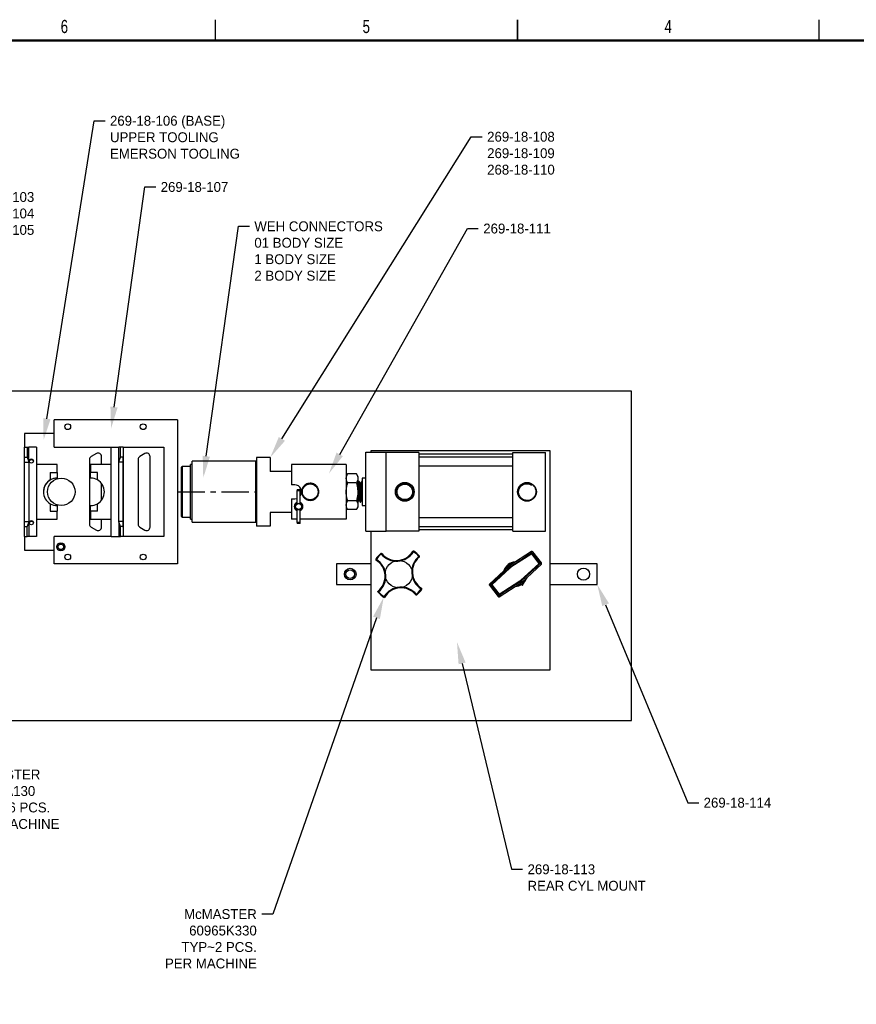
# Model space of a CAD drawing. Header units: inches. Extents: x 0.1 to 43.9, y 0.1 to 33.9.
# Tile 13 of 22: x 12.9 to 28.2, y 15.9 to 33.9. Entities that reach past the tile are written whole.
import ezdxf
from ezdxf import colors
from ezdxf.entities.mleader import LeaderData, LeaderLine
from ezdxf.math import Vec2, Vec3

# ---------------------------------------------------------------- set-up
doc = ezdxf.new("R2010")
doc.units = ezdxf.units.IN
doc.header["$MEASUREMENT"] = 0
doc.linetypes.add('CENTERX2', pattern=[0.8, 0.5, -0.1, 0.1, -0.1])
doc.styles.add('SLDTEXTSTYLE0', font='TXT', dxfattribs={"width": 0.75})

msp = doc.modelspace()

# ---------------------------------------------------------------- linework, layer by layer
at = {"color": 7, "linetype": 'Continuous', "lineweight": 25}
for p, q in [((16.5, 33.5), (16.5, 33.875)), ((22, 33.875), (22, 33.5)), ((22, 33.5), (22, 33.875)), ((27.5, 33.5), (27.5, 33.875)), ((24.077, 27.107), (4.077, 27.107)), ((24.077, 21.107), (24.077, 27.107)), ((13.559, 26.085), (13.559, 26.585)), ((15.809, 26.585), (13.559, 26.585)), ((15.809, 26.585), (15.809, 23.96)), ((13.022, 26.335), (13.022, 26.085)), ((13.559, 26.335), (13.022, 26.335)), ((13.022, 25.905), (13.022, 26.085)), ((13.022, 26.085), (13.072, 26.085)), ((13.072, 26.085), (13.072, 25.905)), ((13.072, 26.085), (13.099, 26.085)), ((13.099, 25.821), (13.099, 26.085)), ((13.241, 26.085), (13.099, 26.085)), ((13.241, 26.085), (13.241, 24.46)), ((13.559, 26.085), (14.601, 26.085)), ((14.601, 24.46), (14.601, 26.085)), ((14.601, 26.085), (14.742, 26.085)), ((14.742, 25.82), (14.742, 26.085)), ((14.769, 26.085), (14.742, 26.085)), ((14.769, 25.905), (14.769, 26.085)), ((14.819, 26.085), (14.769, 26.085)), ((14.819, 26.085), (15.559, 26.085)), ((14.819, 26.085), (14.819, 25.905)), ((15.559, 26.085), (15.559, 24.46)), ((19.34, 25.993), (19.34, 26.023)), ((19.34, 26.023), (22.59, 26.023)), ((22.59, 26.023), (22.59, 22.023)), ((13.022, 25.905), (13.072, 25.905)), ((13.022, 25.812), (13.022, 25.905)), ((13.072, 25.905), (13.099, 25.821)), ((14.206, 25.862), (14.206, 24.684)), ((14.331, 25.969), (14.237, 25.916)), ((14.425, 25.773), (14.425, 25.915)), ((14.742, 25.82), (14.769, 25.905)), ((14.819, 25.905), (14.769, 25.905)), ((14.819, 25.921), (14.82, 25.915)), ((14.819, 25.905), (14.819, 25.815)), ((14.82, 24.63), (14.82, 25.915)), ((15.091, 25.862), (15.091, 24.684)), ((15.216, 25.969), (15.122, 25.916)), ((15.31, 24.63), (15.31, 25.915)), ((17.248, 25.898), (17.248, 25.665)), ((17.498, 25.898), (17.248, 25.898)), ((17.498, 25.898), (17.498, 25.645)), ((19.238, 24.553), (19.238, 25.993)), ((19.238, 25.993), (19.613, 25.993)), ((19.613, 24.553), (19.613, 25.993)), ((20.207, 25.992), (19.613, 25.992)), ((20.207, 25.992), (20.207, 24.554)), ((21.918, 25.96), (20.207, 25.96)), ((21.918, 25.903), (20.207, 25.903)), ((21.918, 25.992), (22.512, 25.992)), ((21.918, 24.554), (21.918, 25.992)), ((22.512, 24.554), (22.512, 25.992)), ((13.022, 25.812), (13.099, 25.812)), ((13.022, 24.733), (13.022, 25.812)), ((13.099, 25.821), (13.099, 25.812)), ((13.099, 25.812), (13.099, 24.733)), ((13.616, 25.773), (13.241, 25.773)), ((13.616, 25.628), (13.616, 25.773)), ((14.601, 25.773), (14.226, 25.773)), ((14.226, 25.773), (14.226, 25.627)), ((14.742, 25.815), (14.742, 25.82)), ((14.819, 25.815), (14.742, 25.815)), ((14.742, 24.73), (14.742, 25.815)), ((14.819, 25.815), (14.819, 24.73)), ((15.879, 25.291), (15.879, 25.72)), ((16.046, 25.735), (15.894, 25.735)), ((16.076, 25.773), (16.046, 25.773)), ((16.046, 25.293), (16.046, 25.773)), ((17.233, 25.829), (16.076, 25.829)), ((16.076, 25.296), (16.076, 25.829)), ((17.248, 25.665), (17.248, 25.295)), ((18.883, 25.773), (17.883, 25.773)), ((17.883, 25.773), (17.883, 25.398)), ((18.883, 25.773), (18.883, 24.773)), ((20.207, 25.746), (21.918, 25.746)), ((13.491, 25.628), (13.616, 25.628)), ((13.491, 25.628), (13.491, 25.49)), ((13.491, 25.49), (13.491, 25.49)), ((13.616, 25.628), (13.616, 25.524)), ((13.616, 25.522), (13.616, 25.524)), ((14.351, 25.627), (14.226, 25.627)), ((14.226, 25.523), (14.226, 25.627)), ((14.351, 25.489), (14.351, 25.627)), ((17.883, 25.645), (17.498, 25.645)), ((18.908, 25.598), (18.883, 25.554)), ((19.069, 25.598), (18.908, 25.598)), ((19.094, 25.554), (19.069, 25.598)), ((19.094, 25.554), (19.094, 25.516)), ((19.094, 25.516), (19.094, 25.273)), ((19.238, 25.523), (19.176, 25.523)), ((19.176, 25.523), (19.176, 25.022)), ((14.425, 25.121), (14.425, 25.424)), ((17.945, 25.398), (17.883, 25.398)), ((17.988, 25.318), (17.983, 25.289)), ((18.046, 25.289), (18.041, 25.318)), ((19.069, 25.435), (18.908, 25.435)), ((19.095, 25.428), (19.088, 25.428)), ((19.12, 25.46), (19.113, 25.46)), ((19.145, 25.428), (19.138, 25.428)), ((19.17, 25.46), (19.163, 25.46)), ((19.176, 25.436), (19.173, 25.44)), ((20.015, 25.398), (20.007, 25.401)), ((22.244, 25.403), (22.255, 25.395)), ((15.879, 24.825), (15.879, 25.291)), ((16.046, 24.773), (16.046, 25.293)), ((16.076, 24.717), (16.076, 25.296)), ((17.248, 25.295), (17.248, 24.88)), ((17.883, 25.148), (17.883, 24.773)), ((17.883, 25.148), (17.945, 25.148)), ((17.983, 25.289), (17.983, 25.059)), ((18.046, 25.059), (18.046, 25.289)), ((19.094, 25.273), (19.094, 25.029)), ((19.881, 25.143), (19.87, 25.151)), ((13.491, 25.057), (13.491, 24.92)), ((13.616, 25.024), (13.616, 24.92)), ((14.226, 24.918), (14.226, 25.023)), ((14.351, 24.918), (14.351, 25.056)), ((17.983, 24.951), (17.984, 24.721)), ((18.046, 24.721), (18.046, 24.951)), ((18.883, 25.094), (18.888, 25.086)), ((18.883, 24.992), (18.908, 24.948)), ((19.069, 25.11), (18.908, 25.11)), ((19.069, 24.948), (18.908, 24.948)), ((19.069, 24.948), (19.094, 24.992)), ((19.094, 25.085), (19.095, 25.085)), ((19.094, 25.029), (19.094, 24.992)), ((19.113, 25.118), (19.119, 25.118)), ((19.138, 25.085), (19.145, 25.085)), ((19.163, 25.118), (19.169, 25.118)), ((19.169, 25.118), (19.176, 25.106)), ((19.176, 25.022), (19.238, 25.022)), ((13.241, 24.773), (13.616, 24.773)), ((13.241, 24.772), (13.616, 24.772)), ((13.491, 24.92), (13.616, 24.92)), ((13.491, 24.92), (13.491, 24.919)), ((13.491, 24.919), (13.616, 24.919)), ((13.616, 24.92), (13.616, 24.919)), ((13.616, 24.773), (13.616, 24.919)), ((13.616, 24.772), (13.616, 24.773)), ((14.351, 24.918), (14.226, 24.918)), ((14.226, 24.918), (14.226, 24.773)), ((14.226, 24.773), (14.601, 24.773)), ((14.425, 24.63), (14.425, 24.773)), ((15.894, 24.81), (16.046, 24.81)), ((16.046, 24.773), (16.076, 24.773)), ((17.248, 24.88), (17.248, 24.648)), ((17.883, 24.898), (17.498, 24.898)), ((17.498, 24.898), (17.498, 24.648)), ((17.984, 24.773), (17.883, 24.773)), ((18.883, 24.773), (18.046, 24.773)), ((21.918, 24.8), (20.207, 24.8)), ((13.022, 24.64), (13.022, 24.733)), ((13.022, 24.733), (13.099, 24.733)), ((13.022, 24.64), (13.072, 24.64)), ((13.022, 24.46), (13.022, 24.64)), ((13.099, 24.725), (13.072, 24.64)), ((13.072, 24.46), (13.072, 24.64)), ((13.099, 24.733), (13.099, 24.725)), ((13.099, 24.725), (13.099, 24.46)), ((14.237, 24.63), (14.331, 24.576)), ((14.742, 24.726), (14.742, 24.73)), ((14.819, 24.73), (14.742, 24.73)), ((14.769, 24.64), (14.742, 24.726)), ((14.742, 24.726), (14.742, 24.46)), ((14.769, 24.46), (14.769, 24.64)), ((14.819, 24.64), (14.769, 24.64)), ((14.819, 24.73), (14.819, 24.64)), ((14.819, 24.64), (14.819, 24.46)), ((14.82, 24.63), (14.819, 24.625)), ((15.122, 24.63), (15.216, 24.576)), ((16.076, 24.717), (17.233, 24.717)), ((17.498, 24.648), (17.248, 24.648)), ((17.984, 24.721), (17.989, 24.693)), ((18.041, 24.693), (18.046, 24.721)), ((20.207, 24.643), (21.918, 24.643)), ((20.207, 24.585), (21.918, 24.585)), ((13.022, 24.46), (13.072, 24.46)), ((13.022, 24.46), (13.022, 24.21)), ((13.099, 24.46), (13.072, 24.46)), ((13.241, 24.46), (13.099, 24.46)), ((14.601, 24.46), (13.559, 24.46)), ((13.559, 23.96), (13.559, 24.46)), ((14.601, 24.46), (14.742, 24.46)), ((14.742, 24.46), (14.769, 24.46)), ((14.819, 24.46), (14.769, 24.46)), ((15.559, 24.46), (14.819, 24.46)), ((19.238, 24.553), (19.613, 24.553)), ((19.34, 22.023), (19.34, 24.553)), ((20.207, 24.554), (19.613, 24.554)), ((21.918, 24.554), (22.512, 24.554)), ((13.022, 24.21), (13.559, 24.21)), ((22.26, 24.186), (21.863, 23.931)), ((21.876, 23.911), (22.254, 24.154)), ((22.263, 24.141), (21.884, 23.898)), ((22.254, 24.154), (22.26, 24.186)), ((22.396, 23.969), (22.263, 24.141)), ((22.28, 24.182), (22.275, 24.151)), ((22.275, 24.151), (22.408, 23.979)), ((22.44, 23.976), (22.28, 24.182)), ((15.809, 23.96), (13.559, 23.96)), ((19.34, 23.96), (18.705, 23.96)), ((18.705, 23.96), (18.705, 23.585)), ((21.838, 23.911), (21.492, 23.591)), ((21.523, 23.588), (21.853, 23.893)), ((21.864, 23.882), (21.534, 23.577)), ((21.853, 23.893), (21.838, 23.911)), ((21.876, 23.911), (21.863, 23.931)), ((22.066, 23.664), (22.396, 23.969)), ((22.407, 23.958), (22.076, 23.652)), ((22.092, 23.635), (22.438, 23.955)), ((22.438, 23.955), (22.407, 23.958)), ((22.408, 23.979), (22.44, 23.976)), ((23.455, 23.96), (22.59, 23.96)), ((23.455, 23.585), (23.455, 23.96)), ((22.153, 23.682), (22.147, 23.686)), ((22.175, 23.712), (22.162, 23.677)), ((18.705, 23.585), (19.34, 23.585)), ((21.521, 23.567), (21.49, 23.57)), ((21.49, 23.57), (21.649, 23.364)), ((21.492, 23.591), (21.523, 23.588)), ((21.655, 23.395), (21.521, 23.567)), ((21.534, 23.577), (21.667, 23.405)), ((21.667, 23.405), (22.045, 23.648)), ((21.67, 23.36), (22.066, 23.615)), ((22.054, 23.635), (21.675, 23.391)), ((22.054, 23.635), (22.066, 23.615)), ((22.076, 23.652), (22.092, 23.635)), ((22.089, 23.569), (22.097, 23.571)), ((22.097, 23.571), (22.127, 23.626)), ((22.132, 23.672), (22.145, 23.665)), ((22.142, 23.682), (22.135, 23.669)), ((22.59, 23.585), (23.455, 23.585)), ((21.649, 23.364), (21.655, 23.395)), ((21.675, 23.391), (21.67, 23.36)), ((22.59, 22.023), (19.34, 22.023)), ((4.077, 21.107), (24.077, 21.107))]:
    msp.add_line(p, q, dxfattribs=at)
at = {"color": 7, "linetype": 'Continuous', "lineweight": 50}
msp.add_line((0.5, 33.5), (43.5, 33.5), dxfattribs=at)
at = {"color": 8, "linetype": 'Continuous', "lineweight": 25}
for p, q in [((15.894, 25.735), (15.894, 25.292)), ((17.233, 25.296), (17.233, 25.829)), ((15.894, 25.292), (15.894, 24.81)), ((17.233, 24.717), (17.233, 25.296)), ((22.153, 23.682), (22.161, 23.699))]:
    msp.add_line(p, q, dxfattribs=at)
at = {"color": 7, "linetype": 'CENTERX2'}
msp.add_line((15.809, 25.273), (17.248, 25.273), dxfattribs=at)
at = {"color": 7, "linetype": 'Continuous', "lineweight": 25, "flags": 128}
for points in [[(17.988, 25.318), (17.99, 25.318), (17.996, 25.318), (18.004, 25.318), (18.014, 25.318), (18.024, 25.318), (18.033, 25.318), (18.039, 25.318), (18.041, 25.318)], [(17.945, 25.148), (17.975, 25.151), (17.983, 25.154)], [(18.046, 25.289), (18.043, 25.289), (18.037, 25.289), (18.026, 25.289), (18.014, 25.289), (18.002, 25.289), (17.992, 25.289), (17.986, 25.289), (17.983, 25.289)], [(17.984, 24.721), (17.986, 24.721), (17.993, 24.721), (18.003, 24.721), (18.015, 24.721), (18.027, 24.721), (18.037, 24.721), (18.044, 24.721), (18.046, 24.721)], [(18.041, 24.693), (18.039, 24.693), (18.033, 24.693), (18.025, 24.693), (18.015, 24.693), (18.005, 24.693), (17.996, 24.693), (17.991, 24.693), (17.989, 24.693)], [(19.432, 24.039), (19.43, 24.041), (19.428, 24.042), (19.426, 24.043), (19.424, 24.044), (19.423, 24.045), (19.422, 24.046), (19.421, 24.046), (19.421, 24.046)], [(19.519, 24.14), (19.517, 24.142), (19.516, 24.144), (19.514, 24.145), (19.513, 24.147), (19.512, 24.148), (19.511, 24.149), (19.511, 24.149), (19.511, 24.149)], [(19.519, 24.14), (19.521, 24.141), (19.523, 24.143), (19.524, 24.144), (19.526, 24.146), (19.527, 24.147), (19.528, 24.147), (19.528, 24.148), (19.529, 24.148)], [(20.106, 24.181), (20.104, 24.182), (20.102, 24.184), (20.1, 24.185), (20.099, 24.186), (20.098, 24.187), (20.097, 24.187), (20.096, 24.188), (20.096, 24.188)], [(20.106, 24.181), (20.108, 24.183), (20.109, 24.185), (20.11, 24.187), (20.111, 24.189), (20.112, 24.19), (20.113, 24.191), (20.113, 24.191), (20.113, 24.192)], [(20.207, 24.094), (20.209, 24.095), (20.21, 24.097), (20.212, 24.098), (20.213, 24.1), (20.215, 24.101), (20.216, 24.101), (20.216, 24.102), (20.216, 24.102)], [(20.215, 24.084), (20.215, 24.084), (20.214, 24.085), (20.213, 24.086), (20.212, 24.087), (20.211, 24.089), (20.21, 24.09), (20.208, 24.092), (20.207, 24.094)], [(22.263, 24.141), (22.261, 24.144), (22.26, 24.146), (22.258, 24.148), (22.257, 24.15), (22.256, 24.152), (22.255, 24.153), (22.255, 24.154), (22.254, 24.154)], [(22.263, 24.141), (22.265, 24.143), (22.267, 24.145), (22.269, 24.146), (22.271, 24.148), (22.273, 24.149), (22.274, 24.15), (22.275, 24.151), (22.275, 24.151)], [(19.432, 24.039), (19.43, 24.037), (19.429, 24.035), (19.428, 24.034), (19.427, 24.032), (19.426, 24.031), (19.426, 24.03), (19.425, 24.029), (19.425, 24.029)], [(21.864, 23.882), (21.862, 23.884), (21.86, 23.886), (21.858, 23.888), (21.857, 23.89), (21.855, 23.891), (21.854, 23.892), (21.854, 23.893), (21.853, 23.893)], [(21.884, 23.898), (21.883, 23.9), (21.881, 23.903), (21.88, 23.905), (21.879, 23.907), (21.878, 23.908), (21.877, 23.91), (21.876, 23.911), (21.876, 23.911)], [(22.408, 23.979), (22.408, 23.979), (22.407, 23.978), (22.406, 23.977), (22.404, 23.976), (22.403, 23.974), (22.4, 23.973), (22.398, 23.971), (22.396, 23.969)], [(22.407, 23.958), (22.406, 23.958), (22.405, 23.959), (22.404, 23.96), (22.403, 23.962), (22.402, 23.963), (22.4, 23.965), (22.398, 23.967), (22.396, 23.969)], [(20.255, 23.517), (20.254, 23.517), (20.254, 23.516), (20.253, 23.515), (20.253, 23.514), (20.252, 23.512), (20.251, 23.511), (20.249, 23.509), (20.248, 23.506)], [(20.259, 23.5), (20.258, 23.5), (20.258, 23.5), (20.257, 23.501), (20.255, 23.502), (20.254, 23.503), (20.252, 23.504), (20.25, 23.505), (20.248, 23.506)], [(21.534, 23.577), (21.531, 23.575), (21.529, 23.573), (21.527, 23.572), (21.525, 23.57), (21.524, 23.569), (21.523, 23.568), (21.522, 23.567), (21.521, 23.567)], [(21.534, 23.577), (21.532, 23.579), (21.53, 23.581), (21.528, 23.583), (21.527, 23.584), (21.525, 23.586), (21.524, 23.587), (21.523, 23.588), (21.523, 23.588)], [(22.054, 23.635), (22.053, 23.635), (22.053, 23.636), (22.052, 23.638), (22.051, 23.639), (22.05, 23.641), (22.048, 23.643), (22.047, 23.646), (22.045, 23.648)], [(22.076, 23.652), (22.076, 23.653), (22.075, 23.654), (22.074, 23.655), (22.073, 23.656), (22.071, 23.658), (22.07, 23.66), (22.068, 23.662), (22.066, 23.664)], [(22.089, 23.569), (22.086, 23.571), (22.076, 23.576), (22.068, 23.58)], [(22.075, 23.584), (22.087, 23.577), (22.096, 23.572), (22.097, 23.571)], [(19.463, 23.444), (19.464, 23.444), (19.464, 23.444), (19.465, 23.445), (19.466, 23.446), (19.468, 23.447), (19.469, 23.449), (19.471, 23.45), (19.473, 23.452)], [(19.473, 23.452), (19.471, 23.454), (19.47, 23.456), (19.468, 23.457), (19.467, 23.459), (19.466, 23.46), (19.465, 23.461), (19.465, 23.461), (19.465, 23.462)], [(19.566, 23.354), (19.567, 23.354), (19.567, 23.355), (19.568, 23.356), (19.568, 23.357), (19.57, 23.359), (19.571, 23.361), (19.572, 23.363), (19.573, 23.365)], [(19.584, 23.358), (19.584, 23.358), (19.583, 23.359), (19.582, 23.359), (19.581, 23.36), (19.579, 23.361), (19.577, 23.362), (19.575, 23.363), (19.573, 23.365)], [(20.151, 23.398), (20.151, 23.398), (20.152, 23.399), (20.153, 23.399), (20.154, 23.4), (20.155, 23.402), (20.157, 23.403), (20.159, 23.404), (20.161, 23.406)], [(20.169, 23.397), (20.169, 23.397), (20.168, 23.397), (20.168, 23.398), (20.167, 23.399), (20.165, 23.401), (20.164, 23.402), (20.162, 23.404), (20.161, 23.406)], [(21.655, 23.395), (21.655, 23.395), (21.656, 23.396), (21.657, 23.397), (21.659, 23.398), (21.66, 23.4), (21.663, 23.401), (21.665, 23.403), (21.667, 23.405)], [(21.675, 23.391), (21.675, 23.392), (21.675, 23.393), (21.674, 23.394), (21.673, 23.396), (21.671, 23.398), (21.67, 23.4), (21.669, 23.402), (21.667, 23.405)]]:
    msp.add_lwpolyline(points, dxfattribs=at)
at = {"color": 7, "linetype": 'Continuous', "lineweight": 25}
for centre, radius in [((13.809, 26.46), 0.0525), ((15.184, 26.46), 0.0525), ((13.147, 25.835), 0.0374), ((13.692, 25.273), 0.25), ((18.227, 25.273), 0.144), ((19.949, 25.273), 0.171), ((22.176, 25.273), 0.171), ((18.015, 25.005), 0.0625), ((18.015, 25.005), 0.055), ((13.147, 24.71), 0.0374), ((13.684, 24.27), 0.075), ((13.684, 24.27), 0.0503), ((13.809, 24.085), 0.0525), ((15.184, 24.085), 0.0525), ((18.955, 23.773), 0.106), ((23.205, 23.773), 0.11), ((18.955, 23.773), 0.0781)]:
    msp.add_circle(centre, radius, dxfattribs=at)
at = {"color": 7}
msp.add_circle((19.84, 23.773), 0.25, dxfattribs=at)
at = {"color": 7, "linetype": 'Continuous', "lineweight": 25}
for centre, radius, start, end in [((13.147, 25.805), 0.0503, 42.2753, 137.7247), ((14.268, 25.862), 0.0625, 119.7167, 180), ((14.362, 25.915), 0.0625, 0, 119.7167), ((15.153, 25.862), 0.0625, 119.7167, 180), ((15.247, 25.915), 0.0625, 0, 119.7167), ((15.894, 25.72), 0.015, 90, 180), ((17.233, 25.814), 0.015, 0, 90), ((13.616, 25.272), 0.25, 89.9998, 179.9998), ((13.616, 25.273), 0.25, 119.9997, 240.0003), ((14.226, 25.273), 0.25, 60, 90), ((14.226, 25.273), 0.25, 300, 60), ((17.945, 25.273), 0.125, 323.4028, 90), ((18.227, 25.273), 0.156, 169.8985, 172.9342), ((18.227, 25.273), 0.156, 160.8079, 169.8985), ((18.227, 25.273), 0.156, 157.7722, 160.8079), ((18.227, 25.273), 0.156, 142.9342, 157.7722), ((18.227, 25.273), 0.156, 139.8985, 142.9342), ((18.227, 25.273), 0.156, 130.8079, 139.8985), ((18.227, 25.273), 0.156, 127.7722, 130.8079), ((18.227, 25.273), 0.156, 112.9342, 127.7722), ((18.227, 25.273), 0.156, 109.8985, 112.9342), ((18.227, 25.273), 0.156, 100.8079, 109.8985), ((18.227, 25.273), 0.156, 97.7722, 100.8079), ((18.227, 25.273), 0.156, 82.9342, 97.7722), ((18.227, 25.273), 0.156, 79.8985, 82.9342), ((18.227, 25.273), 0.156, 70.8079, 79.8985), ((18.227, 25.273), 0.156, 67.7722, 70.8079), ((18.227, 25.273), 0.156, 52.9342, 67.7722), ((18.227, 25.273), 0.156, 49.8985, 52.9342), ((18.227, 25.273), 0.156, 40.8079, 49.8985), ((18.227, 25.273), 0.156, 37.7722, 40.8079), ((18.227, 25.273), 0.156, 22.9342, 37.7722), ((18.227, 25.273), 0.156, 19.8985, 22.9342), ((18.227, 25.273), 0.156, 10.8079, 19.8985), ((18.227, 25.273), 0.156, 7.7722, 10.8079), ((22.176, 25.273), 0.169, 146.653, 185.8057), ((18.227, 25.273), 0.156, 172.9342, 187.7722), ((18.227, 25.273), 0.156, 187.7722, 190.8079), ((18.227, 25.273), 0.156, 190.8079, 199.8985), ((18.227, 25.273), 0.156, 199.8985, 202.9342), ((18.227, 25.273), 0.156, 202.9342, 217.7722), ((18.227, 25.273), 0.156, 217.7722, 220.8079), ((18.227, 25.273), 0.156, 220.8079, 229.8985), ((18.227, 25.273), 0.156, 229.8985, 232.9342), ((18.227, 25.273), 0.156, 232.9342, 247.7722), ((18.227, 25.273), 0.156, 247.7722, 250.8079), ((18.227, 25.273), 0.156, 250.8079, 259.8985), ((18.227, 25.273), 0.156, 280.8079, 289.8985), ((18.227, 25.273), 0.156, 289.8985, 292.9342), ((18.227, 25.273), 0.156, 292.9342, 307.7722), ((18.227, 25.273), 0.156, 307.7722, 310.8079), ((18.227, 25.273), 0.156, 310.8079, 319.8985), ((18.227, 25.273), 0.156, 319.8985, 322.9342), ((18.227, 25.273), 0.156, 322.9342, 337.7722), ((18.227, 25.273), 0.156, 337.7722, 340.8079), ((18.227, 25.273), 0.156, 340.8079, 349.8985), ((18.227, 25.273), 0.156, 349.8985, 352.9342), ((18.227, 25.273), 0.156, 352.9342, 7.7722), ((19.949, 25.273), 0.169, 326.653, 5.8057), ((14.226, 25.273), 0.25, 270, 300), ((18.015, 25.005), 0.08, 113.0362, 247.0494), ((18.015, 25.005), 0.08, 293.0362, 67.0494), ((18.227, 25.273), 0.156, 259.8985, 262.9342), ((18.227, 25.273), 0.156, 262.9342, 277.7722), ((18.227, 25.273), 0.156, 277.7722, 280.8079), ((15.894, 24.825), 0.015, 180, 270), ((13.147, 24.68), 0.0503, 42.2753, 137.7247), ((14.268, 24.684), 0.0625, 180, 240.2833), ((14.362, 24.63), 0.0625, 240.2833, 0), ((15.153, 24.684), 0.0625, 180, 240.2833), ((15.247, 24.63), 0.0625, 240.2833, 0), ((17.233, 24.732), 0.015, 270, 0), ((19.432, 24.039), 0.0125, 146.8588, 238.3281), ((19.84, 23.773), 0.5, 131.168, 146.8588), ((19.84, 23.773), 0.488, 131.168, 146.8588), ((19.519, 24.14), 0.0125, 39.6988, 131.168), ((19.798, 24.371), 0.362, 219.6988, 328.3281), ((19.798, 24.371), 0.35, 219.6988, 328.3281), ((20.438, 23.815), 0.362, 129.6988, 238.3281), ((20.438, 23.815), 0.35, 129.6988, 238.3281), ((20.106, 24.181), 0.0125, 56.8588, 148.3281), ((19.84, 23.773), 0.488, 41.168, 56.8588), ((19.84, 23.773), 0.5, 41.168, 56.8588), ((20.207, 24.094), 0.0125, 309.6988, 41.168), ((22.263, 24.141), 0.0157, 38.2206, 122.3069), ((19.241, 23.731), 0.35, 309.6988, 58.3281), ((19.241, 23.731), 0.363, 309.6988, 58.3281), ((21.965, 23.773), 0.219, 91.7611, 163.7666), ((21.965, 23.773), 0.187, 122.7639, 132.7639), ((21.965, 23.773), 0.164, 122.7639, 132.7639), ((21.965, 23.773), 0.149, 122.7639, 132.7639), ((22.396, 23.969), 0.0157, 313.22, 37.3079), ((19.882, 23.174), 0.362, 39.6988, 148.3281), ((19.882, 23.174), 0.35, 39.6988, 148.3281), ((19.84, 23.773), 0.488, 311.168, 326.8588), ((20.248, 23.506), 0.0125, 326.8588, 58.3281), ((21.534, 23.577), 0.0157, 133.2194, 217.3084), ((21.965, 23.773), 0.219, 271.7611, 329.2116), ((21.965, 23.773), 0.149, 302.7639, 312.7639), ((21.965, 23.773), 0.164, 302.7639, 312.7639), ((21.965, 23.773), 0.188, 302.7639, 312.7639), ((19.473, 23.452), 0.0125, 129.6988, 221.168), ((19.84, 23.773), 0.5, 221.168, 236.8588), ((19.84, 23.773), 0.488, 221.168, 236.8588), ((19.573, 23.365), 0.0125, 236.8588, 328.3281), ((20.161, 23.406), 0.0125, 219.6988, 311.168), ((19.84, 23.773), 0.5, 311.168, 326.8588), ((21.667, 23.405), 0.0157, 218.2185, 302.3077)]:
    msp.add_arc(centre, radius, start, end, dxfattribs=at)
at = {"color": 8, "linetype": 'Continuous', "lineweight": 25}
for start, end in [(96.3395, 159.1882), (276.3395, 329.1016)]:
    msp.add_arc((21.965, 23.773), 0.209, start, end, dxfattribs=at)
at = {"color": 7, "linetype": 'Continuous'}
for centre, radius, start, end in [((19.241, 23.731), 0.35, 307.6258, 4.0134), ((19.882, 23.174), 0.35, 94.0134, 150.401), ((19.84, 23.773), 0.5, 219.6725, 238.3543)]:
    msp.add_arc(centre, radius, start, end, dxfattribs=at)
at = {"color": 7, "linetype": 'Continuous', "lineweight": 25}
for centre, major_axis, ratio, start_param, end_param in [((13.616, 25.273), (0, 0.25), 0.998104, 0, 0.523599), ((13.616, 25.273), (0.25, 0), 0.99809, 4.18879, 4.712389), ((22.268, 24.172), (0.0027, 0.0155), 0.993033, 5.544902, 7.021469), ((22.427, 23.967), (0.0157, -0.0013), 0.993033, 5.544902, 7.021469), ((21.502, 23.579), (-0.0157, 0.0013), 0.993033, 5.544902, 7.021469), ((21.662, 23.374), (-0.0027, -0.0155), 0.993033, 5.544902, 7.021469)]:
    msp.add_ellipse(centre, major_axis=major_axis, ratio=ratio, start_param=start_param, end_param=end_param, dxfattribs=at)
for centre, major_axis in [((22.174, 24.116), (0.0264, 0.017)), ((22.349, 23.89), (0.023, 0.0213))]:
    msp.add_ellipse(centre, major_axis=major_axis, ratio=0.087151, dxfattribs=at)
for points, knots in [([(18.883, 25.516), (18.883, 25.518), (18.883, 25.533), (18.889, 25.56), (18.901, 25.585), (18.908, 25.598)], [0, 0, 0, 0, 0.070103, 0.53079, 1, 1, 1, 1]), ([(18.908, 25.435), (18.901, 25.448), (18.887, 25.475), (18.884, 25.502), (18.883, 25.516)], [0, 0, 0, 0, 0.495458, 1, 1, 1, 1]), ([(19.069, 25.598), (19.076, 25.584), (19.09, 25.558), (19.092, 25.53), (19.094, 25.516)], [0, 0, 0, 0, 0.495458, 1, 1, 1, 1]), ([(19.094, 25.516), (19.094, 25.514), (19.094, 25.5), (19.088, 25.472), (19.075, 25.448), (19.069, 25.435)], [0, 0, 0, 0, 0.070103, 0.530792, 1, 1, 1, 1]), ([(18.883, 25.273), (18.884, 25.295), (18.885, 25.338), (18.896, 25.392), (18.905, 25.424), (18.908, 25.435)], [0, 0, 0, 0, 0.3955846, 0.7972447, 1, 1, 1, 1]), ([(19.069, 25.435), (19.072, 25.424), (19.08, 25.393), (19.091, 25.339), (19.093, 25.295), (19.094, 25.273)], [0, 0, 0, 0, 0.202755, 0.598706, 1, 1, 1, 1]), ([(19.113, 25.46), (19.11, 25.455), (19.104, 25.444), (19.098, 25.433), (19.094, 25.428)], [0, 0, 0, 0, 0.501436, 1, 1, 1, 1]), ([(19.094, 25.392), (19.094, 25.389), (19.095, 25.373), (19.098, 25.333), (19.101, 25.273), (19.104, 25.212), (19.107, 25.16), (19.11, 25.128), (19.112, 25.114), (19.113, 25.118), (19.113, 25.118)], [0, 0, 0, 0, 0.039494, 0.200234, 0.359893, 0.519551, 0.680291, 0.839652, 0.999901, 1, 1, 1, 1]), ([(19.095, 25.428), (19.096, 25.425), (19.098, 25.421), (19.101, 25.385), (19.104, 25.334), (19.107, 25.273), (19.11, 25.212), (19.113, 25.161), (19.116, 25.127), (19.118, 25.123), (19.119, 25.121)], [0, 0, 0, 0, 0.129096, 0.257517, 0.387048, 0.515708, 0.644369, 0.7739, 0.90232, 1, 1, 1, 1]), ([(19.113, 25.46), (19.113, 25.46), (19.114, 25.462), (19.115, 25.455), (19.118, 25.437), (19.12, 25.407), (19.122, 25.368), (19.124, 25.322), (19.126, 25.273), (19.128, 25.224), (19.13, 25.178), (19.132, 25.139), (19.134, 25.109), (19.136, 25.089), (19.138, 25.087), (19.138, 25.085)], [0, 0, 0, 0, 0.00806, 0.0905888, 0.1736861, 0.255738, 0.33895, 0.4211612, 0.50403, 0.5868988, 0.6691099, 0.7523219, 0.8343739, 0.9174712, 1, 1, 1, 1]), ([(19.12, 25.46), (19.12, 25.459), (19.122, 25.457), (19.124, 25.437), (19.125, 25.417), (19.127, 25.394), (19.128, 25.367), (19.13, 25.322), (19.132, 25.273), (19.134, 25.224), (19.136, 25.178), (19.138, 25.139), (19.14, 25.108), (19.143, 25.09), (19.144, 25.083), (19.145, 25.086), (19.145, 25.087)], [0, 0, 0, 0, 0.081299, 0.163159, 0.243988, 0.2449, 0.326573, 0.407253, 0.488589, 0.570223, 0.651209, 0.733182, 0.814011, 0.895871, 0.97717, 1, 1, 1, 1]), ([(19.142, 25.411), (19.139, 25.416), (19.133, 25.426), (19.126, 25.435), (19.123, 25.44)], [0, 0, 0, 0, 0.499982, 1, 1, 1, 1]), ([(19.142, 25.409), (19.143, 25.406), (19.143, 25.399), (19.145, 25.374), (19.148, 25.334), (19.151, 25.273), (19.154, 25.212), (19.157, 25.16), (19.16, 25.128), (19.162, 25.114), (19.163, 25.118), (19.163, 25.118)], [0, 0, 0, 0, 0.060328, 0.117883, 0.265504, 0.412133, 0.558761, 0.706383, 0.852738, 0.999909, 1, 1, 1, 1]), ([(19.163, 25.46), (19.16, 25.455), (19.154, 25.444), (19.148, 25.433), (19.144, 25.428)], [0, 0, 0, 0, 0.501438, 1, 1, 1, 1]), ([(19.145, 25.428), (19.146, 25.425), (19.148, 25.421), (19.151, 25.385), (19.154, 25.334), (19.157, 25.273), (19.16, 25.212), (19.163, 25.161), (19.166, 25.127), (19.168, 25.123), (19.169, 25.121)], [0, 0, 0, 0, 0.129096, 0.257517, 0.387048, 0.515708, 0.644369, 0.7739, 0.90232, 1, 1, 1, 1]), ([(19.163, 25.46), (19.163, 25.46), (19.164, 25.462), (19.165, 25.455), (19.168, 25.437), (19.17, 25.407), (19.172, 25.368), (19.174, 25.322), (19.175, 25.289), (19.176, 25.273)], [0, 0, 0, 0, 0.015991, 0.179729, 0.344595, 0.507387, 0.67248, 0.835588, 1, 1, 1, 1]), ([(19.17, 25.46), (19.17, 25.459), (19.172, 25.457), (19.174, 25.437), (19.175, 25.417), (19.176, 25.405), (19.176, 25.405)], [0, 0, 0, 0, 0.331969, 0.666225, 0.996275, 1, 1, 1, 1]), ([(20.09, 25.18), (20.081, 25.169), (20.06, 25.143), (20.015, 25.116), (19.96, 25.104), (19.904, 25.111), (19.853, 25.136), (19.814, 25.177), (19.79, 25.227), (19.785, 25.283), (19.799, 25.336), (19.829, 25.382), (19.873, 25.415), (19.925, 25.431), (19.979, 25.43), (20.029, 25.41), (20.069, 25.375), (20.095, 25.329), (20.105, 25.277), (20.097, 25.23), (20.077, 25.189), (20.045, 25.154), (20, 25.13), (19.95, 25.122), (19.909, 25.13), (19.888, 25.14), (19.881, 25.143)], [0, 0, 0, 0, 0.036593, 0.080297, 0.126521, 0.172443, 0.218122, 0.263606, 0.308784, 0.353643, 0.39824, 0.442632, 0.486767, 0.530569, 0.57409, 0.617388, 0.660468, 0.703217, 0.745669, 0.787878, 0.817429, 0.858963, 0.900438, 0.941706, 0.982709, 1, 1, 1, 1]), ([(20.003, 25.403), (20.004, 25.402), (20.018, 25.398), (20.025, 25.394), (20.062, 25.363), (20.082, 25.328), (20.092, 25.287), (20.09, 25.245), (20.076, 25.205), (20.051, 25.171), (20.017, 25.146), (19.977, 25.132), (19.935, 25.13), (19.894, 25.14), (19.858, 25.162), (19.83, 25.193), (19.812, 25.231), (19.806, 25.273), (19.812, 25.315), (19.83, 25.353), (19.858, 25.384), (19.895, 25.405), (19.934, 25.415), (19.973, 25.414), (19.996, 25.406), (20.007, 25.401)], [0, 0, 0, 0, 0.004914, 0.044479, 0.090604, 0.136717, 0.182812, 0.228899, 0.274972, 0.321028, 0.367075, 0.413108, 0.459125, 0.505133, 0.551127, 0.597104, 0.643072, 0.689027, 0.734965, 0.780893, 0.826809, 0.872707, 0.918596, 0.959304, 1, 1, 1, 1]), ([(22.244, 25.403), (22.229, 25.41), (22.199, 25.425), (22.148, 25.426), (22.098, 25.413), (22.055, 25.382), (22.023, 25.338), (22.008, 25.294), (22.008, 25.266), (22.008, 25.256)], [0, 0, 0, 0, 0.145442, 0.290743, 0.441105, 0.595275, 0.752274, 0.911724, 1, 1, 1, 1]), ([(22.065, 25.399), (22.052, 25.386), (22.027, 25.36), (22.007, 25.308), (22.008, 25.273), (22.008, 25.256)], [0, 0, 0, 0, 0.330385, 0.686193, 1, 1, 1, 1]), ([(22.035, 25.366), (22.044, 25.377), (22.065, 25.403), (22.11, 25.43), (22.165, 25.442), (22.221, 25.435), (22.272, 25.41), (22.311, 25.369), (22.335, 25.318), (22.34, 25.263), (22.326, 25.209), (22.296, 25.164), (22.252, 25.131), (22.2, 25.114), (22.146, 25.116), (22.096, 25.136), (22.056, 25.171), (22.03, 25.217), (22.02, 25.269), (22.028, 25.316), (22.048, 25.357), (22.08, 25.392), (22.125, 25.416), (22.175, 25.424), (22.216, 25.416), (22.237, 25.406), (22.244, 25.403)], [0, 0, 0, 0, 0.036593, 0.080297, 0.126521, 0.172443, 0.218122, 0.263605, 0.308784, 0.353643, 0.39824, 0.442632, 0.486767, 0.530569, 0.57409, 0.617388, 0.660468, 0.703217, 0.745669, 0.787878, 0.817429, 0.858963, 0.900438, 0.941706, 0.982708, 1, 1, 1, 1]), ([(18.908, 25.11), (18.903, 25.131), (18.892, 25.172), (18.884, 25.227), (18.883, 25.26), (18.883, 25.273)], [0, 0, 0, 0, 0.385433, 0.774624, 1, 1, 1, 1]), ([(19.094, 25.273), (19.094, 25.26), (19.093, 25.227), (19.085, 25.172), (19.074, 25.131), (19.069, 25.11)], [0, 0, 0, 0, 0.225375, 0.610448, 1, 1, 1, 1]), ([(19.881, 25.143), (19.896, 25.136), (19.926, 25.121), (19.977, 25.119), (20.027, 25.133), (20.07, 25.164), (20.102, 25.207), (20.117, 25.252), (20.117, 25.28), (20.117, 25.29)], [0, 0, 0, 0, 0.145441, 0.290742, 0.441105, 0.595275, 0.752273, 0.911724, 1, 1, 1, 1]), ([(20.06, 25.147), (20.073, 25.16), (20.098, 25.186), (20.118, 25.238), (20.117, 25.273), (20.117, 25.29)], [0, 0, 0, 0, 0.330385, 0.686193, 1, 1, 1, 1]), ([(18.883, 25.029), (18.883, 25.031), (18.883, 25.046), (18.889, 25.073), (18.901, 25.098), (18.908, 25.11)], [0, 0, 0, 0, 0.070102, 0.530791, 1, 1, 1, 1]), ([(18.908, 24.948), (18.901, 24.961), (18.887, 24.988), (18.884, 25.015), (18.883, 25.029)], [0, 0, 0, 0, 0.495458, 1, 1, 1, 1]), ([(19.069, 25.11), (19.076, 25.097), (19.09, 25.071), (19.092, 25.043), (19.094, 25.029)], [0, 0, 0, 0, 0.495458, 1, 1, 1, 1]), ([(19.094, 25.029), (19.094, 25.027), (19.094, 25.013), (19.088, 24.985), (19.075, 24.961), (19.069, 24.948)], [0, 0, 0, 0, 0.070103, 0.53079, 1, 1, 1, 1]), ([(19.094, 25.088), (19.094, 25.086), (19.095, 25.084), (19.095, 25.086), (19.095, 25.087)], [0, 0, 0, 0, 0.573004, 1, 1, 1, 1]), ([(19.095, 25.086), (19.098, 25.091), (19.104, 25.102), (19.111, 25.113), (19.114, 25.118)], [0, 0, 0, 0, 0.5097335, 1, 1, 1, 1]), ([(19.119, 25.118), (19.122, 25.113), (19.128, 25.102), (19.135, 25.091), (19.138, 25.086)], [0, 0, 0, 0, 0.499883, 1, 1, 1, 1]), ([(19.145, 25.086), (19.148, 25.091), (19.154, 25.102), (19.161, 25.113), (19.164, 25.118)], [0, 0, 0, 0, 0.5097335, 1, 1, 1, 1]), ([(22.145, 23.665), (22.145, 23.665), (22.147, 23.664), (22.15, 23.663), (22.152, 23.662), (22.153, 23.661), (22.153, 23.661), (22.153, 23.661)], [0, 0, 0, 0, 0.214958, 0.429922, 0.644762, 0.859422, 1, 1, 1, 1]), ([(22.162, 23.677), (22.162, 23.678), (22.161, 23.678), (22.16, 23.678), (22.158, 23.68), (22.156, 23.681), (22.154, 23.682), (22.153, 23.682)], [0, 0, 0, 0, 0.2144422, 0.4288887, 0.6434134, 0.8581321, 1, 1, 1, 1])]:
    msp.add_open_spline(points, degree=3, knots=knots, dxfattribs=at)

# ---------------------------------------------------------------- texts
at = {"color": 7, "linetype": 'Continuous', "lineweight": 0, "char_height": 0.24, "attachment_point": 2, "style": 'SLDTEXTSTYLE0'}
for s, insert in [('6', (13.748, 33.873)), ('5', (19.248, 33.873)), ('4', (24.748, 33.873))]:
    msp.add_mtext(s, dxfattribs=dict(at, insert=insert))

# ---------------------------------------------------------------- leaders
ml = msp.add_multileader_mtext('Standard')
ml.set_content('269-18-106 (BASE)\\PUPPER TOOLING \\PEMERSON TOOLING', color=256)
ml.set_leader_properties()
ml.build(insert=Vec2(0, 0))
ml.multileader.update_dxf_attribs({"dogleg_length": 0.2, "arrow_head_size": 0.4})
ctx = ml.context
ctx.base_point, ctx.char_height, ctx.arrow_head_size, ctx.landing_gap_size, ctx.plane_origin = Vec3(14.489, 32.035), 0.18, 0.4, 0.09, Vec3(13.368, 26.211)
notes = []
notes.append((ctx, [(0, (1, 1, 0), (14.289, 32.035), (1, 0), 0.2, [(0, [(13.368, 26.211)], 0, [])])]))
ctx.mtext.insert, ctx.mtext.flow_direction = Vec3(14.579, 32.125), 5
ml = msp.add_multileader_mtext('Standard')
ml.set_content('269-18-108\\P269-18-109\\P268-18-110', color=256)
ml.set_leader_properties()
ml.build(insert=Vec2(0, 0))
ml.multileader.update_dxf_attribs({"dogleg_length": 0.2, "arrow_head_size": 0.4})
ctx = ml.context
ctx.base_point, ctx.char_height, ctx.arrow_head_size, ctx.landing_gap_size, ctx.plane_origin = Vec3(21.36, 31.744), 0.18, 0.4, 0.09, Vec3(17.498, 25.898)
notes.append((ctx, [(0, (1, 1, 0), (21.16, 31.744), (1, 0), 0.2, [(0, [(17.498, 25.898)], 0, [])])]))
ctx.mtext.insert, ctx.mtext.flow_direction = Vec3(21.45, 31.834), 5
ml = msp.add_multileader_mtext('Standard')
ml.set_content('269-18-107', color=256)
ml.set_leader_properties()
ml.build(insert=Vec2(0, 0))
ml.multileader.update_dxf_attribs({"dogleg_length": 0.2, "arrow_head_size": 0.4})
ctx = ml.context
ctx.base_point, ctx.char_height, ctx.arrow_head_size, ctx.landing_gap_size, ctx.plane_origin = Vec3(15.413, 30.829), 0.18, 0.4, 0.09, Vec3(14.597, 26.422)
notes.append((ctx, [(0, (1, 1, 0), (15.213, 30.829), (1, 0), 0.2, [(0, [(14.597, 26.422)], 0, [])])]))
ctx.mtext.insert, ctx.mtext.flow_direction = Vec3(15.503, 30.919), 5
ml = msp.add_multileader_mtext('Standard')
ml.set_content('269-18-103\\P269-18-104\\P269-18-105', color=256)
ml.set_leader_properties()
ml.build(insert=Vec2(0, 0))
ml.multileader.update_dxf_attribs({"dogleg_length": 0.2, "arrow_head_size": 0.4})
ctx = ml.context
ctx.base_point, ctx.char_height, ctx.arrow_head_size, ctx.landing_gap_size, ctx.plane_origin = Vec3(11.878, 30.646), 0.18, 0.4, 0.09, Vec3(10.593, 25.895)
notes.append((ctx, [(0, (1, 1, 0), (11.678, 30.646), (1, 0), 0.2, [(0, [(10.593, 25.895)], 0, [])])]))
ctx.mtext.insert, ctx.mtext.flow_direction = Vec3(11.968, 30.736), 5
ml = msp.add_multileader_mtext('Standard')
ml.set_content('WEH CONNECTORS\\P01 BODY SIZE\\P1 BODY SIZE\\P2 BODY SIZE', color=256)
ml.set_leader_properties()
ml.build(insert=Vec2(0, 0))
ml.multileader.update_dxf_attribs({"dogleg_length": 0.2, "arrow_head_size": 0.4})
ctx = ml.context
ctx.base_point, ctx.char_height, ctx.arrow_head_size, ctx.landing_gap_size, ctx.plane_origin = Vec3(17.119, 30.112), 0.18, 0.4, 0.09, Vec3(16.278, 25.525)
notes.append((ctx, [(0, (1, 1, 0), (16.919, 30.112), (1, 0), 0.2, [(0, [(16.278, 25.525)], 0, [])])]))
ctx.mtext.insert, ctx.mtext.flow_direction = Vec3(17.209, 30.202), 5
ml = msp.add_multileader_mtext('Standard')
ml.set_content('269-18-111', color=256)
ml.set_leader_properties()
ml.build(insert=Vec2(0, 0))
ml.multileader.update_dxf_attribs({"dogleg_length": 0.2, "arrow_head_size": 0.4})
ctx = ml.context
ctx.base_point, ctx.char_height, ctx.arrow_head_size, ctx.landing_gap_size, ctx.plane_origin = Vec3(21.289, 30.071), 0.18, 0.4, 0.09, Vec3(18.567, 25.606)
notes.append((ctx, [(0, (1, 1, 0), (21.089, 30.071), (1, 0), 0.2, [(0, [(18.567, 25.606)], 0, [])])]))
ctx.mtext.insert, ctx.mtext.flow_direction = Vec3(21.379, 30.161), 5
ml = msp.add_multileader_mtext('Standard')
ml.set_content('McMASTER\\P98325A130\\PTYP~16 PCS.\\PPER MACHINE', color=256)
ml.set_leader_properties()
ml.build(insert=Vec2(0, 0))
ml.multileader.update_dxf_attribs({"dogleg_length": 0.2, "arrow_head_size": 0.4})
ctx = ml.context
ctx.base_point, ctx.char_height, ctx.arrow_head_size, ctx.landing_gap_size, ctx.plane_origin = Vec3(11.896, 20.121), 0.18, 0.4, 0.09, Vec3(10.911, 25.601)
notes.append((ctx, [(0, (1, 1, 0), (11.696, 20.121), (1, 0), 0.2, [(0, [(9.822, 25.227)], 0, [])])]))
ctx.mtext.insert, ctx.mtext.flow_direction = Vec3(11.986, 20.211), 5
ml = msp.add_multileader_mtext('Standard')
ml.set_content('269-18-114', color=256)
ml.set_leader_properties()
ml.build(insert=Vec2(0, 0))
ml.multileader.update_dxf_attribs({"dogleg_length": 0.2, "arrow_head_size": 0.4})
ctx = ml.context
ctx.base_point, ctx.char_height, ctx.arrow_head_size, ctx.landing_gap_size, ctx.plane_origin = Vec3(25.304, 19.608), 0.18, 0.4, 0.09, Vec3(23.455, 23.585)
notes.append((ctx, [(0, (1, 1, 0), (25.104, 19.608), (1, 0), 0.2, [(0, [(23.455, 23.585)], 0, [])])]))
ctx.mtext.insert, ctx.mtext.flow_direction = Vec3(25.394, 19.698), 5
ml = msp.add_multileader_mtext('Standard')
ml.set_content('McMASTER\\P60965K330\\PTYP~2 PCS.\\PPER MACHINE', color=256)
ml.set_leader_properties()
ml.build(insert=Vec2(0, 0))
ml.multileader.update_dxf_attribs({"dogleg_length": 0.2, "arrow_head_size": 0.4})
ctx = ml.context
ctx.base_point, ctx.char_height, ctx.arrow_head_size, ctx.landing_gap_size, ctx.plane_origin = Vec3(15.303, 17.578), 0.18, 0.4, 0.09, Vec3(19.566, 23.354)
ctx.text_align_type = 2
notes.append((ctx, [(0, (1, 1, 0), (17.543, 17.578), (-1, 0), 0.2, [(0, [(19.566, 23.354)], 0, [])])]))
ctx.mtext.insert, ctx.mtext.alignment, ctx.mtext.flow_direction = Vec3(17.253, 17.668), 3, 5
ml = msp.add_multileader_mtext('Standard')
ml.set_content('269-18-113\\PREAR CYL MOUNT', color=256)
ml.set_leader_properties()
ml.build(insert=Vec2(0, 0))
ml.multileader.update_dxf_attribs({"dogleg_length": 0.2, "arrow_head_size": 0.4})
ctx = ml.context
ctx.base_point, ctx.char_height, ctx.arrow_head_size, ctx.landing_gap_size, ctx.plane_origin = Vec3(22.096, 18.394), 0.18, 0.4, 0.09, Vec3(20.9, 22.534)
notes.append((ctx, [(0, (1, 1, 0), (21.896, 18.394), (1, 0), 0.2, [(0, [(20.9, 22.534)], 0, [])])]))
ctx.mtext.insert, ctx.mtext.flow_direction = Vec3(22.186, 18.484), 5
for ctx, leaders in notes:
    for number, flags, end, landing, length, lines in leaders:
        leader = LeaderData()
        leader.index, (leader.has_last_leader_line, leader.has_dogleg_vector, leader.attachment_direction) = number, flags
        leader.last_leader_point, leader.dogleg_vector, leader.dogleg_length = Vec3(end), Vec3(landing), length
        for number, points, colour, breaks in lines:
            line = LeaderLine()
            line.index, line.vertices, line.color, line.breaks = number, Vec3.list(points), colors.encode_raw_color(colour), breaks
            leader.lines.append(line)
        ctx.leaders.append(leader)

doc.saveas('drawing.dxf')
